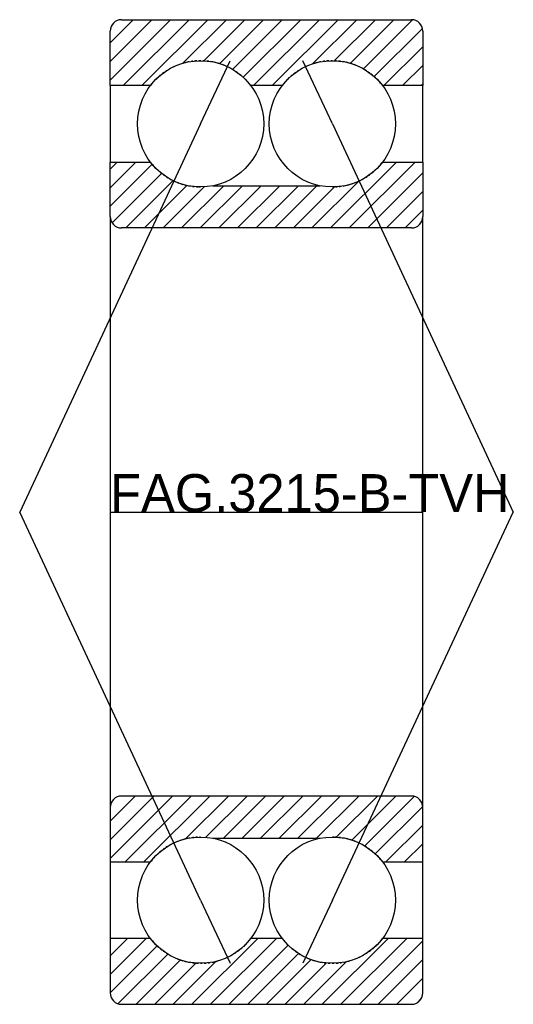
# Model space of a CAD drawing. Extents: x -12 to 53, y -65 to 65.
import ezdxf

# ---------------------------------------------------------------- set-up
doc = ezdxf.new("R2010")
doc.units = 0
doc.layers.get('0').update_dxf_attribs({"linetype": 'CONTINUOUS'})

# ---------------------------------------------------------------- blocks, each defined once
blk = doc.blocks.new('B15491244910122007_0000000')
at = {"color": 1, "linetype": 'CONTINUOUS'}
for p, q in [((7.970602, 65), (0, 57.029398)), ((5.510767, 65), (0, 59.489233)), ((3.050931, 65), (0, 61.949069)), ((10.430438, 65), (1.730437, 56.299999)), ((12.890274, 65), (4.190273, 56.299999)), ((15.350109, 65), (9.59402, 59.24391)), ((17.809945, 65), (12.380772, 59.570827)), ((20.26978, 65), (14.462963, 59.193183)), ((22.729616, 65), (16.167, 58.437384)), ((25.189452, 65), (17.580446, 57.390994)), ((27.649287, 65), (18.949286, 56.299999)), ((30.109123, 65), (21.409122, 56.299999)), ((32.568958, 65), (26.725489, 59.156531)), ((35.028794, 65), (29.609184, 59.58039)), ((37.488629, 65), (31.726922, 59.238293)), ((39.941073, 64.992608), (33.451174, 58.502709)), ((41.258073, 63.849773), (34.887633, 57.479333)), ((41.299999, 61.431863), (36.168135, 56.299999)), ((41.299999, 58.972027), (38.627971, 56.299999)), ((41.299999, 56.512192), (41.087806, 56.299999)), ((4.742712, -56.299999), (0, -61.042711)), ((2.282876, -56.299999), (0, -58.582875)), ((19.501725, -56.299999), (10.801724, -65)), ((21.961561, -56.299999), (13.26156, -65)), ((36.720574, -56.299999), (28.020573, -65)), ((39.18041, -56.299999), (30.480409, -65)), ((41.299999, -56.640245), (32.940244, -65)), ((6.212159, -57.290387), (0.000078, -63.502469)), ((7.602571, -58.359811), (1.035976, -64.926405)), ((23.520191, -57.201205), (15.721395, -65)), ((24.893765, -58.287466), (18.181231, -65)), ((9.280255, -59.141963), (3.422217, -65)), ((11.324484, -59.557569), (5.882053, -65)), ((14.023604, -59.318285), (8.341888, -65)), ((26.544265, -59.096802), (20.641066, -65)), ((28.554989, -59.545913), (23.100902, -65)), ((31.179321, -59.381417), (25.560738, -65)), ((41.299999, -59.100081), (35.40008, -65)), ((41.299999, -61.559917), (37.859916, -65)), ((41.132471, -64.18728), (40.487279, -64.832472))]:
    blk.add_line(p, q, dxfattribs=at)
at = {"color": 7, "linetype": 'CONTINUOUS'}
for p, q in [((1.5, 65), (39.799999, 65)), ((0, 56.299999), (0, 63.5)), ((41.299999, 63.5), (41.299999, 56.299999)), ((5.31866, 56.299999), (0, 56.299999)), ((0, 56.299999), (0, 46.210003)), ((22.72166, 56.299999), (18.57934, 56.299999)), ((41.299999, 56.299999), (35.98234, 56.299999)), ((41.299999, 46.210003), (41.299999, 56.299999)), ((0, -46.210003), (0, -56.299999)), ((41.299999, -56.299999), (41.299999, -46.210003)), ((0, -56.299999), (0, -63.5)), ((5.31866, -56.299999), (0, -56.299999)), ((22.72166, -56.299999), (18.57934, -56.299999)), ((41.299999, -56.299999), (35.98234, -56.299999)), ((41.299999, -63.5), (41.299999, -56.299999)), ((1.5, -65), (39.799999, -65))]:
    blk.add_line(p, q, dxfattribs=at)
for centre, radius, start, end in [((1.5, 63.5), 1.5, 90, 180), ((39.799999, 63.5), 1.5, 0, 90), ((11.949, 51.25), 8.3345, 118.548618, 120.347151), ((11.949, 51.25), 8.3345, 114.948618, 116.747151), ((11.949, 51.25), 8.3345, 111.348618, 113.147151), ((11.949, 51.25), 8.3345, 107.748618, 109.547151), ((11.949, 51.25), 8.3345, 104.148618, 105.947151), ((11.949, 51.25), 8.3345, 100.548618, 102.347151), ((11.949, 51.25), 8.3345, 96.948618, 98.747151), ((11.949, 51.25), 8.3345, 93.348618, 95.147151), ((11.949, 51.25), 8.3345, 89.748618, 91.547151), ((11.949, 51.25), 8.3345, 86.148618, 87.947151), ((11.949, 51.25), 8.3345, 82.548618, 84.347151), ((11.949, 51.25), 8.3345, 78.948618, 80.747151), ((11.949, 51.25), 8.3345, 75.348618, 77.147151), ((11.949, 51.25), 8.3345, 71.748618, 73.547151), ((11.949, 51.25), 8.3345, 68.148618, 69.947151), ((11.949, 51.25), 8.3345, 64.548618, 66.347151), ((11.949, 51.25), 8.3345, 60.948618, 62.747151), ((29.352, 51.25), 8.3345, 118.548871, 120.34711), ((29.352, 51.25), 8.3345, 114.948871, 116.74711), ((29.352, 51.25), 8.3345, 111.348871, 113.14711), ((29.352, 51.25), 8.3345, 107.748871, 109.54711), ((29.352, 51.25), 8.3345, 104.148871, 105.94711), ((29.352, 51.25), 8.3345, 100.548871, 102.34711), ((29.352, 51.25), 8.3345, 96.948871, 98.74711), ((29.352, 51.25), 8.3345, 93.348871, 95.14711), ((29.352, 51.25), 8.3345, 89.748871, 91.54711), ((29.352, 51.25), 8.3345, 86.148871, 87.94711), ((29.352, 51.25), 8.3345, 82.548871, 84.34711), ((29.352, 51.25), 8.3345, 78.948871, 80.74711), ((29.352, 51.25), 8.3345, 75.348871, 77.14711), ((29.352, 51.25), 8.3345, 71.748871, 73.54711), ((29.352, 51.25), 8.3345, 68.148871, 69.94711), ((29.352, 51.25), 8.3345, 64.548871, 66.34711), ((29.352, 51.25), 8.3345, 60.948871, 62.74711), ((11.949, 51.25), 8.3345, 132.948618, 134.747152), ((11.949, 51.25), 8.3345, 129.348618, 131.147152), ((11.949, 51.25), 8.3345, 125.748618, 127.547151), ((11.949, 51.25), 8.3345, 122.148618, 123.947151), ((11.949, 51.25), 8.3345, 57.348618, 59.147151), ((11.949, 51.25), 8.3345, 53.748618, 55.547151), ((11.949, 51.25), 8.3345, 50.148618, 51.947151), ((11.949, 51.25), 8.3345, 46.548618, 48.347151), ((29.352, 51.25), 8.3345, 132.948871, 134.74711), ((29.352, 51.25), 8.3345, 129.348871, 131.14711), ((29.352, 51.25), 8.3345, 125.748871, 127.54711), ((29.352, 51.25), 8.3345, 122.148871, 123.94711), ((29.352, 51.25), 8.3345, 57.348871, 59.14711), ((29.352, 51.25), 8.3345, 53.748871, 55.54711), ((29.352, 51.25), 8.3345, 50.148871, 51.94711), ((29.352, 51.25), 8.3345, 46.548871, 48.34711), ((11.949, 51.25), 8.3345, 142.271253, 142.705286), ((11.949, 51.25), 8.3345, 140.148618, 142.128747), ((11.949, 51.25), 8.3345, 136.548618, 138.347152), ((11.949, 51.25), 8.3345, 42.948618, 44.747151), ((11.949, 51.25), 8.3345, 39.348618, 41.147151), ((11.949, 51.25), 8.3345, 37.294714, 37.547151), ((29.352, 51.25), 8.3345, 142.271324, 142.705286), ((29.352, 51.25), 8.3345, 140.148871, 142.128676), ((29.352, 51.25), 8.3345, 136.548871, 138.34711), ((29.352, 51.25), 8.3345, 42.948871, 44.74711), ((29.352, 51.25), 8.3345, 39.348871, 41.14711), ((29.352, 51.25), 8.3345, 37.294714, 37.54711), ((11.949, -51.25), 8.3345, 217.294714, 217.54709), ((11.949, -51.25), 8.3345, 219.348994, 221.14709), ((11.949, -51.25), 8.3345, 222.948994, 224.74709), ((11.949, -51.25), 8.3345, 312.948994, 314.74709), ((11.949, -51.25), 8.3345, 316.548994, 318.34709), ((11.949, -51.25), 8.3345, 320.148994, 322.128641), ((11.949, -51.25), 8.3345, 322.271359, 322.705286), ((29.352, -51.25), 8.3345, 217.294714, 217.54713), ((29.352, -51.25), 8.3345, 219.348748, 221.14713), ((29.352, -51.25), 8.3345, 222.948748, 224.74713), ((29.352, -51.25), 8.3345, 312.948748, 314.74713), ((29.352, -51.25), 8.3345, 316.548748, 318.34713), ((29.352, -51.25), 8.3345, 320.148748, 322.12871), ((29.352, -51.25), 8.3345, 322.27129, 322.705286), ((11.949, -51.25), 8.3345, 226.548994, 228.34709), ((11.949, -51.25), 8.3345, 230.148994, 231.94709), ((11.949, -51.25), 8.3345, 233.748994, 235.54709), ((11.949, -51.25), 8.3345, 237.348994, 239.14709), ((11.949, -51.25), 8.3345, 298.548994, 300.34709), ((11.949, -51.25), 8.3345, 302.148994, 303.94709), ((11.949, -51.25), 8.3345, 305.748994, 307.54709), ((11.949, -51.25), 8.3345, 309.348994, 311.14709), ((29.352, -51.25), 8.3345, 226.548748, 228.34713), ((29.352, -51.25), 8.3345, 230.148748, 231.94713), ((29.352, -51.25), 8.3345, 233.748748, 235.54713), ((29.352, -51.25), 8.3345, 237.348748, 239.14713), ((29.352, -51.25), 8.3345, 298.548748, 300.34713), ((29.352, -51.25), 8.3345, 302.148748, 303.94713), ((29.352, -51.25), 8.3345, 305.748748, 307.54713), ((29.352, -51.25), 8.3345, 309.348748, 311.14713), ((11.949, -51.25), 8.3345, 240.948994, 242.74709), ((11.949, -51.25), 8.3345, 244.548994, 246.34709), ((11.949, -51.25), 8.3345, 248.148994, 249.94709), ((11.949, -51.25), 8.3345, 251.748994, 253.54709), ((11.949, -51.25), 8.3345, 255.348994, 257.14709), ((11.949, -51.25), 8.3345, 258.948994, 260.74709), ((11.949, -51.25), 8.3345, 262.548994, 264.34709), ((11.949, -51.25), 8.3345, 266.148994, 267.94709), ((11.949, -51.25), 8.3345, 269.748994, 271.54709), ((11.949, -51.25), 8.3345, 273.348994, 275.14709), ((11.949, -51.25), 8.3345, 276.948994, 278.74709), ((11.949, -51.25), 8.3345, 280.548994, 282.34709), ((11.949, -51.25), 8.3345, 284.148994, 285.94709), ((11.949, -51.25), 8.3345, 287.748994, 289.54709), ((11.949, -51.25), 8.3345, 291.348994, 293.14709), ((11.949, -51.25), 8.3345, 294.948994, 296.74709), ((29.352, -51.25), 8.3345, 240.948748, 242.74713), ((29.352, -51.25), 8.3345, 244.548748, 246.34713), ((29.352, -51.25), 8.3345, 248.148748, 249.94713), ((29.352, -51.25), 8.3345, 251.748748, 253.54713), ((29.352, -51.25), 8.3345, 255.348748, 257.14713), ((29.352, -51.25), 8.3345, 258.948748, 260.74713), ((29.352, -51.25), 8.3345, 262.548748, 264.34713), ((29.352, -51.25), 8.3345, 266.148748, 267.94713), ((29.352, -51.25), 8.3345, 269.748748, 271.54713), ((29.352, -51.25), 8.3345, 273.348748, 275.14713), ((29.352, -51.25), 8.3345, 276.948748, 278.74713), ((29.352, -51.25), 8.3345, 280.548748, 282.34713), ((29.352, -51.25), 8.3345, 284.148748, 285.94713), ((29.352, -51.25), 8.3345, 287.748748, 289.54713), ((29.352, -51.25), 8.3345, 291.348748, 293.14713), ((29.352, -51.25), 8.3345, 294.948748, 296.74713), ((1.5, -63.5), 1.5, 180, 270), ((39.799999, -63.5), 1.5, 270, 360)]:
    blk.add_arc(centre, radius, start, end, dxfattribs=at)
blk = doc.blocks.new('B15491244910122007_0000001')
at = {"color": 1, "linetype": 'CONTINUOUS'}
for p, q in [((3.392089, 46.209999), (0, 42.81791)), ((0.932253, 46.209999), (0, 45.277746)), ((5.553107, 45.911181), (0, 40.358075)), ((37.829787, 46.209999), (29.119788, 37.5)), ((40.289623, 46.209999), (31.579624, 37.5)), ((6.799577, 44.697817), (0.259611, 38.15785)), ((41.299999, 44.76054), (34.039459, 37.5)), ((8.315012, 43.753415), (2.061596, 37.5)), ((10.136568, 43.115136), (4.521432, 37.5)), ((12.41364, 42.932373), (6.981268, 37.5)), ((15.017603, 43.0765), (9.441103, 37.5)), ((17.477439, 43.0765), (11.900939, 37.5)), ((19.937274, 43.0765), (14.360774, 37.5)), ((22.39711, 43.0765), (16.82061, 37.5)), ((24.856946, 43.0765), (19.280446, 37.5)), ((27.316781, 43.0765), (21.740281, 37.5)), ((29.620125, 42.920009), (24.200117, 37.5)), ((32.844269, 43.684317), (26.659952, 37.5)), ((41.299999, 42.300704), (36.499295, 37.5)), ((41.299999, 39.840869), (38.95913, 37.5)), ((8.236171, -37.5), (0, -45.736171)), ((5.776335, -37.5), (0, -43.276335)), ((3.3165, -37.5), (0, -40.8165)), ((10.696006, -37.5), (1.986007, -46.209999)), ((13.155842, -37.5), (4.445843, -46.209999)), ((15.615678, -37.5), (9.956194, -43.159483)), ((18.075513, -37.5), (12.629557, -42.945956)), ((20.535349, -37.5), (14.958849, -43.0765)), ((22.995184, -37.5), (17.418684, -43.0765)), ((25.45502, -37.5), (19.87852, -43.0765)), ((27.914855, -37.5), (22.338355, -43.0765)), ((30.374691, -37.5), (24.798191, -43.0765)), ((32.834527, -37.5), (27.258027, -43.0765)), ((35.294362, -37.5), (29.859871, -42.934491)), ((37.754198, -37.5), (31.927058, -43.32714)), ((40.168027, -37.546006), (33.621086, -44.092948)), ((41.294536, -38.879333), (35.025203, -45.148666)), ((41.299999, -41.333706), (36.423706, -46.209999)), ((41.299999, -43.793541), (38.883541, -46.209999))]:
    blk.add_line(p, q, dxfattribs=at)
at = {"color": 7, "linetype": 'CONTINUOUS'}
for p, q in [((0, 39), (0, 46.209999)), ((0, 46.209999), (5.311057, 46.209999)), ((35.989943, 46.209999), (41.299999, 46.209999)), ((41.299999, 46.209999), (41.299999, 39)), ((11.949, 42.915499), (11.944889, 42.91961)), ((13.558897, 43.0765), (27.742101, 43.0765)), ((29.356111, 42.91961), (29.352, 42.915499)), ((0, 39), (0, -39)), ((41.299999, -39), (41.299999, 39)), ((39.799999, 37.5), (1.5, 37.5)), ((39.799999, -37.5), (1.5, -37.5)), ((0, -39), (0, -46.209999)), ((41.299999, -46.209999), (41.299999, -39)), ((11.949, -42.915499), (11.94489, -42.91961)), ((13.5589, -43.0765), (27.742102, -43.0765)), ((29.356111, -42.91961), (29.352, -42.915499)), ((0, -46.209999), (5.311057, -46.209999)), ((35.989943, -46.209999), (41.299999, -46.209999))]:
    blk.add_line(p, q, dxfattribs=at)
for centre, radius, start, end in [((11.949, 51.25), 8.3345, 217.208367, 217.503972), ((11.949, 51.25), 8.3345, 219.30526, 221.103972), ((11.949, 51.25), 8.3345, 222.90526, 224.703972), ((29.352, 51.25), 8.3345, 315.900425, 317.699575), ((29.352, 51.25), 8.3345, 319.500425, 321.754191), ((29.352, 51.25), 8.3345, 322.421766, 322.791633), ((11.949, 51.25), 8.3345, 226.50526, 228.303972), ((11.949, 51.25), 8.3345, 230.10526, 231.903972), ((11.949, 51.25), 8.3345, 233.70526, 235.503972), ((11.949, 51.25), 8.3345, 237.30526, 239.103972), ((29.352, 51.25), 8.3345, 301.500425, 303.299575), ((29.352, 51.25), 8.3345, 305.100425, 306.899575), ((29.352, 51.25), 8.3345, 308.700425, 310.499575), ((29.352, 51.25), 8.3345, 312.300425, 314.099575), ((11.949, 51.25), 8.3345, 240.90526, 242.703972), ((11.949, 51.25), 8.3345, 244.50526, 246.303972), ((11.949, 51.25), 8.3345, 248.10526, 249.903972), ((11.949, 51.25), 8.3345, 251.70526, 253.503972), ((11.949, 51.25), 8.3345, 255.30526, 257.103972), ((11.949, 51.25), 8.3345, 258.90526, 260.703972), ((11.949, 51.25), 8.3345, 262.50526, 264.303972), ((11.949, 51.25), 8.3345, 266.10526, 267.978287), ((11.949, 51.25), 8.3345, 268.645702, 270), ((29.352, 51.25), 8.3345, 270, 270.899575), ((29.352, 51.25), 8.3345, 272.700425, 274.499575), ((29.352, 51.25), 8.3345, 276.300425, 278.099575), ((29.352, 51.25), 8.3345, 279.900425, 281.699575), ((29.352, 51.25), 8.3345, 283.500425, 285.299575), ((29.352, 51.25), 8.3345, 287.100425, 288.899575), ((29.352, 51.25), 8.3345, 290.700425, 292.499575), ((29.352, 51.25), 8.3345, 294.300425, 296.099575), ((29.352, 51.25), 8.3345, 297.900425, 299.699575), ((1.5, 39), 1.5, 180, 270), ((39.799999, 39), 1.5, 270, 0), ((1.5, -39), 1.5, 90, 180), ((39.799999, -39), 1.5, 0, 90), ((11.949, -51.25), 8.3345, 121.50046, 123.29954), ((11.949, -51.25), 8.3345, 117.90046, 119.69954), ((11.949, -51.25), 8.3345, 114.30046, 116.09954), ((11.949, -51.25), 8.3345, 110.70046, 112.49954), ((11.949, -51.25), 8.3345, 107.10046, 108.89954), ((11.949, -51.25), 8.3345, 103.50046, 105.29954), ((11.949, -51.25), 8.3345, 99.90046, 101.69954), ((11.949, -51.25), 8.3345, 96.30046, 98.09954), ((11.949, -51.25), 8.3345, 92.70046, 94.49954), ((11.949, -51.25), 8.3345, 90, 90.89954), ((29.352, -51.25), 8.3345, 88.645757, 90), ((29.352, -51.25), 8.3345, 86.105371, 87.97826), ((29.352, -51.25), 8.3345, 82.505371, 84.30395), ((29.352, -51.25), 8.3345, 78.905371, 80.70395), ((29.352, -51.25), 8.3345, 75.305371, 77.10395), ((29.352, -51.25), 8.3345, 71.705371, 73.50395), ((29.352, -51.25), 8.3345, 68.105371, 69.90395), ((29.352, -51.25), 8.3345, 64.505371, 66.30395), ((29.352, -51.25), 8.3345, 60.905371, 62.70395), ((29.352, -51.25), 8.3345, 57.305371, 59.10395), ((11.949, -51.25), 8.3345, 135.90046, 137.69954), ((11.949, -51.25), 8.3345, 132.30046, 134.09954), ((11.949, -51.25), 8.3345, 128.70046, 130.49954), ((11.949, -51.25), 8.3345, 125.10046, 126.89954), ((29.352, -51.25), 8.3345, 53.705371, 55.50395), ((29.352, -51.25), 8.3345, 50.105371, 51.90395), ((29.352, -51.25), 8.3345, 46.505371, 48.30395), ((29.352, -51.25), 8.3345, 42.905371, 44.70395), ((11.949, -51.25), 8.3345, 142.421792, 142.791633), ((11.949, -51.25), 8.3345, 139.50046, 141.754139), ((29.352, -51.25), 8.3345, 39.305371, 41.10395), ((29.352, -51.25), 8.3345, 37.208367, 37.50395)]:
    blk.add_arc(centre, radius, start, end, dxfattribs=at)
blk = doc.blocks.new('B15491244910122007_0000002')
at = {"color": 7, "linetype": 'CONTINUOUS'}
blk.add_circle((11.949, 51.25), 8.335, dxfattribs=at)
blk = doc.blocks.new('B15491244910122007_0000003')
at = {"color": 7, "linetype": 'CONTINUOUS'}
blk.add_circle((29.352, -51.25), 8.335, dxfattribs=at)
blk = doc.blocks.new('B15491244910122007_0000004')
at = {"color": 7, "linetype": 'CONTINUOUS'}
blk.add_circle((29.352, 51.25), 8.335, dxfattribs=at)
blk = doc.blocks.new('B15491244910122007_0000005')
at = {"color": 7, "linetype": 'CONTINUOUS'}
blk.add_circle((11.949, -51.25), 8.335, dxfattribs=at)

msp = doc.modelspace()

# ---------------------------------------------------------------- linework, layer by layer
at = {"color": 3, "linetype": 'CONTINUOUS'}
for p, q in [((11.949, 51.25), (15.835441, 59.584501)), ((29.352, 51.25), (25.465559, 59.584501)), ((11.949, 51.25), (-11.949267, 0)), ((29.352, 51.25), (53.250267, 0)), ((11.949, -51.25), (-11.949267, 0)), ((0, 0), (41.299999, 0)), ((29.352, -51.25), (53.250267, 0)), ((11.949, -51.25), (15.835441, -59.584501)), ((29.352, -51.25), (25.465559, -59.584501))]:
    msp.add_line(p, q, dxfattribs=at)

# ---------------------------------------------------------------- block references
for name in ['B15491244910122007_0000000', 'B15491244910122007_0000002', 'B15491244910122007_0000004', 'B15491244910122007_0000001', 'B15491244910122007_0000005', 'B15491244910122007_0000003']:
    msp.add_blockref(name, (0, 0))

# ---------------------------------------------------------------- texts
at = {"color": 7, "linetype": 'CONTINUOUS'}
msp.add_text('FAG.3215-B-TVH', height=5, dxfattribs=at).set_placement((0, 0))

doc.saveas('drawing.dxf')
